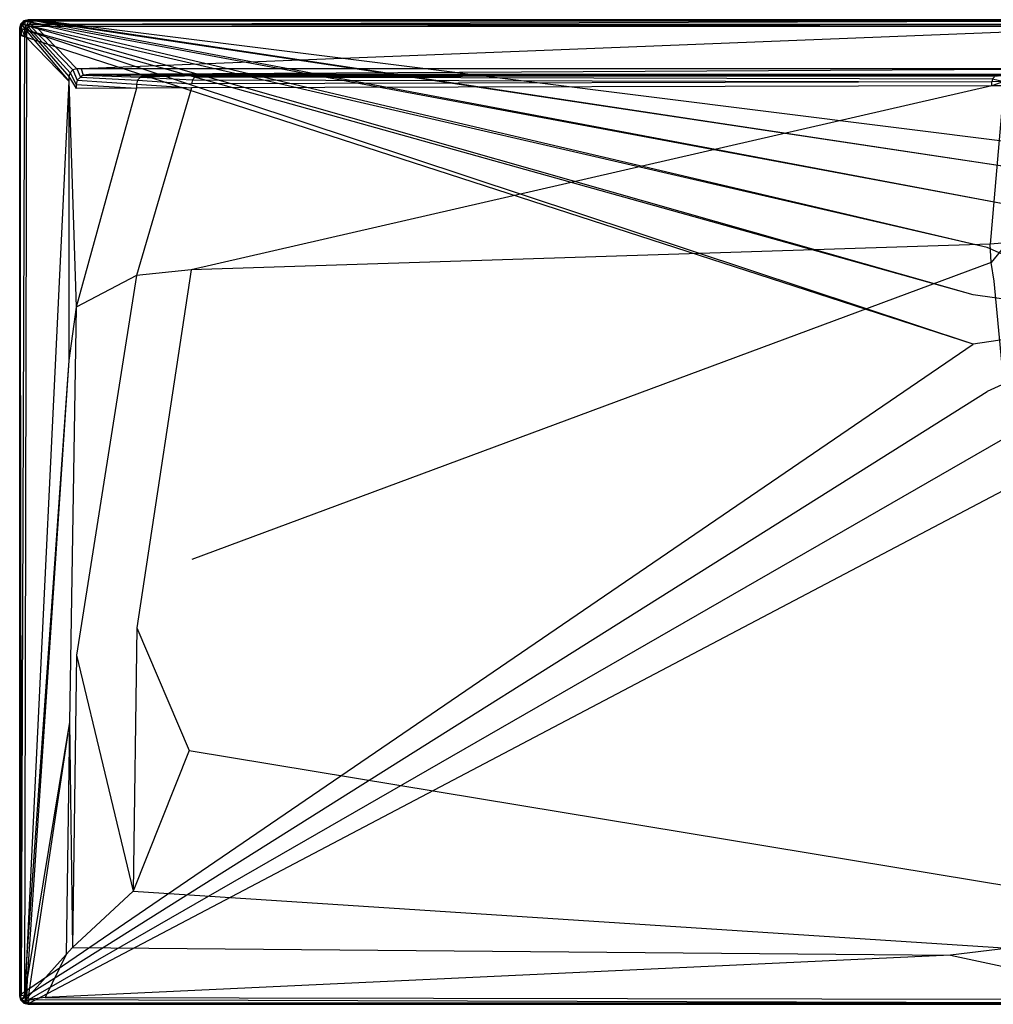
# Model space of a CAD drawing. Extents: x 0 to 1.6, y -0.7 to 0.
# Tile 1 of 8: x 0 to 0.69, y -0.7 to 0. Entities that reach past the tile are written whole.
import ezdxf

# ---------------------------------------------------------------- set-up
doc = ezdxf.new("R2010")
doc.units = 0
doc.layers.add('L1_WANNE_N_UDA1670ARA215V___0__', color=7, linetype='CONTINUOUS')

msp = doc.modelspace()

# ---------------------------------------------------------------- linework, layer by layer
at = {"layer": 'L1_WANNE_N_UDA1670ARA215V___0__', "color": 8}
for points, invisible_edges in [([(0.003007, -0.000804, 0.000751), (0.006014, 0, 0.01035), (0.006014, 0, 0.000751), (0.003007, -0.000804, 0.000751)], 13), ([(0.006014, 0, 0.01035), (0.003007, -0.000804, 0.000751), (0.003007, -0.000804, 0.01035), (0.006014, 0, 0.01035)], 14), ([(0.006014, 0), (0.003554, -0.00104), (0.003007, -0.000804), (0.006014, 0)], 13), ([(0.003007, -0.000804, 0.01035), (0.006014, 0, 0.0115), (0.006014, 0, 0.01035), (0.003007, -0.000804, 0.01035)], 13), ([(0.006014, 0, 0.0115), (0.003007, -0.000804, 0.01035), (0.003007, -0.000804, 0.0115), (0.006014, 0, 0.0115)], 14), ([(0.003564, -0.001766, 0.013975), (0.006014, 0, 0.0115), (0.003007, -0.000804, 0.0115), (0.003564, -0.001766, 0.013975)], 14), ([(0.003007, -0.000804), (0.006014, 0, 0.000751), (0.006014, 0), (0.003007, -0.000804)], 13), ([(0.006014, 0, 0.000751), (0.003007, -0.000804), (0.003007, -0.000804, 0.000751), (0.006014, 0, 0.000751)], 14), ([(0.003554, -0.00104), (0.006014, 0), (0.006603, -0.000196), (0.003554, -0.00104)], 14), ([(0.006151, -0.001037, 0.013975), (0.006014, 0, 0.0115), (0.003564, -0.001766, 0.013975), (0.006151, -0.001037, 0.013975)], 14), ([(0.006014, 0, 0.000751), (0.00977, 0), (0.006014, 0), (0.006014, 0, 0.000751)], 13), ([(0.00977, 0), (0.006014, 0, 0.000751), (0.009747, 0, 0.000751), (0.00977, 0)], 14), ([(0.00977, 0), (0.006603, -0.000196), (0.006014, 0), (0.00977, 0)], 13), ([(0.006014, 0, 0.000751), (0.009454, 0, 0.010344), (0.009747, 0, 0.000751), (0.006014, 0, 0.000751)], 13), ([(0.009454, 0, 0.010344), (0.006014, 0, 0.000751), (0.006014, 0, 0.01035), (0.009454, 0, 0.010344)], 14), ([(0.006014, 0, 0.01035), (0.009419, 0, 0.0115), (0.009454, 0, 0.010344), (0.006014, 0, 0.01035)], 13), ([(0.009419, 0, 0.0115), (0.006014, 0, 0.01035), (0.006014, 0, 0.0115), (0.009419, 0, 0.0115)], 14), ([(0.006151, -0.001037, 0.013975), (0.009419, 0, 0.0115), (0.006014, 0, 0.0115), (0.006151, -0.001037, 0.013975)], 13), ([(0.009419, 0, 0.0115), (0.006151, -0.001037, 0.013975), (0.009554, -0.001037, 0.013975), (0.009419, 0, 0.0115)], 14), ([(0.006603, -0.000196), (0.00977, 0), (0.01041, -0.00017), (0.006603, -0.000196)], 14), ([(0.009554, -0.001037, 0.013975), (0.8, 0, 0.0115), (0.009419, 0, 0.0115), (0.009554, -0.001037, 0.013975)], 13), ([(0.8, 0, 0.0115), (0.009454, 0, 0.010344), (0.009419, 0, 0.0115), (0.8, 0, 0.0115)], 14), ([(0.8, 0, 0.009683), (0.009747, 0, 0.000751), (0.009454, 0, 0.010344), (0.8, 0, 0.009683)], 14), ([(0.009454, 0, 0.010344), (0.8, 0, 0.0115), (0.8, 0, 0.009683), (0.009454, 0, 0.010344)], 13), ([(0.8, 0, 0.0115), (0.009554, -0.001037, 0.013975), (0.8, -0.001025, 0.013975), (0.8, 0, 0.0115)], 14), ([(0.009747, 0, 0.000751), (0.8, 0), (0.00977, 0), (0.009747, 0, 0.000751)], 13), ([(0.8, 0), (0.009747, 0, 0.000751), (0.8, 0, 0.000703), (0.8, 0)], 14), ([(0.009747, 0, 0.000751), (0.8, 0, 0.009683), (0.8, 0, 0.000703), (0.009747, 0, 0.000751)], 13), ([(0.8, 0), (0.01041, -0.00017), (0.00977, 0), (0.8, 0)], 13), ([(0.01041, -0.00017), (0.8, 0), (0.8, -0.000161), (0.01041, -0.00017)], 14), ([(0.000806, -0.002999, 0.01035), (0, -0.005998, 0.000751), (0, -0.005998, 0.01035), (0.000806, -0.002999, 0.01035)], 13), ([(0, -0.005998, 0.000751), (0.000806, -0.002999, 0.01035), (0.000806, -0.002999, 0.000751), (0, -0.005998, 0.000751)], 14), ([(0.000806, -0.002999), (0.0005, -0.006338), (0, -0.005998), (0.000806, -0.002999)], 13), ([(0.000806, -0.002999, 0.0115), (0, -0.005998, 0.01035), (0, -0.005998, 0.0115), (0.000806, -0.002999, 0.0115)], 13), ([(0, -0.005998, 0.01035), (0.000806, -0.002999, 0.0115), (0.000806, -0.002999, 0.01035), (0, -0.005998, 0.01035)], 14), ([(0.000806, -0.002999, 0.0115), (0, -0.005998, 0.0115), (0.00104, -0.006134, 0.013975), (0.000806, -0.002999, 0.0115)], 14), ([(0, -0.005998, 0.000751), (0.000806, -0.002999), (0, -0.005998), (0, -0.005998, 0.000751)], 13), ([(0.000806, -0.002999), (0, -0.005998, 0.000751), (0.000806, -0.002999, 0.000751), (0.000806, -0.002999)], 14), ([(0, -0.010778, 0.000751), (0, -0.005998), (0, -0.010778), (0, -0.010778, 0.000751)], 13), ([(0, -0.005998), (0, -0.010778, 0.000751), (0, -0.005998, 0.000751), (0, -0.005998)], 14), ([(0, -0.005998), (0.0005, -0.011173), (0, -0.010778), (0, -0.005998)], 13), ([(0.0005, -0.011173), (0, -0.005998), (0.0005, -0.006338), (0.0005, -0.011173)], 14), ([(0, -0.005998, 0.01035), (0, -0.010778, 0.000751), (0, -0.010778, 0.01035), (0, -0.005998, 0.01035)], 13), ([(0, -0.010778, 0.000751), (0, -0.005998, 0.01035), (0, -0.005998, 0.000751), (0, -0.010778, 0.000751)], 14), ([(0, -0.010778, 0.0115), (0.00104, -0.006134, 0.013975), (0, -0.005998, 0.0115), (0, -0.010778, 0.0115)], 14), ([(0, -0.010778, 0.0115), (0, -0.005998, 0.01035), (0, -0.010778, 0.01035), (0, -0.010778, 0.0115)], 13), ([(0, -0.005998, 0.01035), (0, -0.010778, 0.0115), (0, -0.005998, 0.0115), (0, -0.005998, 0.01035)], 14), ([(0.00104, -0.006134, 0.013975), (0, -0.010778, 0.0115), (0.00104, -0.010913, 0.013975), (0.00104, -0.006134, 0.013975)], 13), ([(0.0005, -0.006338), (0.000806, -0.002999), (0.001322, -0.003284), (0.0005, -0.006338)], 14), ([(0.001322, -0.003284), (0.677698, -0.195509), (0.0005, -0.006338), (0.001322, -0.003284)], 13), ([(0.0005, -0.006338), (0.677698, -0.230584), (0.0005, -0.011173), (0.0005, -0.006338)], 13), ([(0.677698, -0.230584), (0.0005, -0.006338), (0.677698, -0.195509), (0.677698, -0.230584)], 14), ([(0.000806, -0.002999, 0.01035), (0.003007, -0.000804, 0.000751), (0.000806, -0.002999, 0.000751), (0.000806, -0.002999, 0.01035)], 13), ([(0.003007, -0.000804, 0.000751), (0.000806, -0.002999, 0.01035), (0.003007, -0.000804, 0.01035), (0.003007, -0.000804, 0.000751)], 14), ([(0.003007, -0.000804), (0.001322, -0.003284), (0.000806, -0.002999), (0.003007, -0.000804)], 13), ([(0.000806, -0.002999, 0.0115), (0.003007, -0.000804, 0.01035), (0.000806, -0.002999, 0.01035), (0.000806, -0.002999, 0.0115)], 13), ([(0.003007, -0.000804, 0.01035), (0.000806, -0.002999, 0.0115), (0.003007, -0.000804, 0.0115), (0.003007, -0.000804, 0.01035)], 14), ([(0.001771, -0.003555, 0.013975), (0.003007, -0.000804, 0.0115), (0.000806, -0.002999, 0.0115), (0.001771, -0.003555, 0.013975)], 13), ([(0.000806, -0.002999, 0.000751), (0.003007, -0.000804), (0.000806, -0.002999), (0.000806, -0.002999, 0.000751)], 13), ([(0.003007, -0.000804), (0.000806, -0.002999, 0.000751), (0.003007, -0.000804, 0.000751), (0.003007, -0.000804)], 14), ([(0.000806, -0.002999, 0.0115), (0.00104, -0.006134, 0.013975), (0.001771, -0.003555, 0.013975), (0.000806, -0.002999, 0.0115)], 14), ([(0.003508, -0.006458, 0.015), (0.001771, -0.003555, 0.013975), (0.00104, -0.006134, 0.013975), (0.003508, -0.006458, 0.015)], 13), ([(0.003508, -0.011233, 0.015), (0.00104, -0.006134, 0.013975), (0.00104, -0.010913, 0.013975), (0.003508, -0.011233, 0.015)], 13), ([(0.00104, -0.006134, 0.013975), (0.003508, -0.011233, 0.015), (0.003508, -0.006458, 0.015), (0.00104, -0.006134, 0.013975)], 14), ([(0.001322, -0.003284), (0.003007, -0.000804), (0.003554, -0.00104), (0.001322, -0.003284)], 14), ([(0.003554, -0.00104), (0.687606, -0.161856), (0.001322, -0.003284), (0.003554, -0.00104)], 13), ([(0.677698, -0.195509), (0.001322, -0.003284), (0.687606, -0.161856), (0.677698, -0.195509)], 14), ([(0.003007, -0.000804, 0.0115), (0.001771, -0.003555, 0.013975), (0.003564, -0.001766, 0.013975), (0.003007, -0.000804, 0.0115)], 14), ([(0.003951, -0.00481, 0.015), (0.003564, -0.001766, 0.013975), (0.001771, -0.003555, 0.013975), (0.003951, -0.00481, 0.015)], 13), ([(0.001771, -0.003555, 0.013975), (0.003508, -0.006458, 0.015), (0.003951, -0.00481, 0.015), (0.001771, -0.003555, 0.013975)], 14), ([(0.004931, -0.007995, 0.015), (0.003951, -0.00481, 0.015), (0.003508, -0.006458, 0.015), (0.004931, -0.007995, 0.015)], 13), ([(0.004931, -0.012611, 0.015), (0.003508, -0.006458, 0.015), (0.003508, -0.011233, 0.015), (0.004931, -0.012611, 0.015)], 13), ([(0.003508, -0.006458, 0.015), (0.004931, -0.012611, 0.015), (0.004931, -0.007995, 0.015), (0.003508, -0.006458, 0.015)], 14), ([(0.006603, -0.000196), (0.70662, -0.132349), (0.003554, -0.00104), (0.006603, -0.000196)], 13), ([(0.687606, -0.161856), (0.003554, -0.00104), (0.70662, -0.132349), (0.687606, -0.161856)], 14), ([(0.004823, -0.00394, 0.015), (0.006151, -0.001037, 0.013975), (0.003564, -0.001766, 0.013975), (0.004823, -0.00394, 0.015)], 13), ([(0.003564, -0.001766, 0.013975), (0.003951, -0.00481, 0.015), (0.004823, -0.00394, 0.015), (0.003564, -0.001766, 0.013975)], 14), ([(0.005388, -0.006294, 0.015), (0.004823, -0.00394, 0.015), (0.003951, -0.00481, 0.015), (0.005388, -0.006294, 0.015)], 13), ([(0.003951, -0.00481, 0.015), (0.004931, -0.007995, 0.015), (0.005388, -0.006294, 0.015), (0.003951, -0.00481, 0.015)], 14), ([(0.006151, -0.001037, 0.013975), (0.004823, -0.00394, 0.015), (0.006476, -0.003499, 0.015), (0.006151, -0.001037, 0.013975)], 14), ([(0.006311, -0.005373, 0.015), (0.006476, -0.003499, 0.015), (0.004823, -0.00394, 0.015), (0.006311, -0.005373, 0.015)], 13), ([(0.004823, -0.00394, 0.015), (0.005388, -0.006294, 0.015), (0.006311, -0.005373, 0.015), (0.004823, -0.00394, 0.015)], 14), ([(0.035013, -0.040495, 0.015), (0.005388, -0.006294, 0.015), (0.004931, -0.007995, 0.015), (0.035013, -0.040495, 0.015)], 13), ([(0.035768, -0.037683, 0.015), (0.006311, -0.005373, 0.015), (0.005388, -0.006294, 0.015), (0.035768, -0.037683, 0.015)], 13), ([(0.005388, -0.006294, 0.015), (0.035013, -0.040495, 0.015), (0.035768, -0.037683, 0.015), (0.005388, -0.006294, 0.015)], 14), ([(0.006476, -0.003499, 0.015), (0.009554, -0.001037, 0.013975), (0.006151, -0.001037, 0.013975), (0.006476, -0.003499, 0.015)], 13), ([(0.006476, -0.003499, 0.015), (0.006311, -0.005373, 0.015), (0.008017, -0.004917, 0.015), (0.006476, -0.003499, 0.015)], 14), ([(0.037785, -0.035672, 0.015), (0.008017, -0.004917, 0.015), (0.006311, -0.005373, 0.015), (0.037785, -0.035672, 0.015)], 13), ([(0.006311, -0.005373, 0.015), (0.035768, -0.037683, 0.015), (0.037785, -0.035672, 0.015), (0.006311, -0.005373, 0.015)], 14), ([(0.009554, -0.001037, 0.013975), (0.006476, -0.003499, 0.015), (0.009876, -0.003499, 0.015), (0.009554, -0.001037, 0.013975)], 14), ([(0.008017, -0.004917, 0.015), (0.009876, -0.003499, 0.015), (0.006476, -0.003499, 0.015), (0.008017, -0.004917, 0.015)], 13), ([(0.01041, -0.00017), (0.733199, -0.10938), (0.006603, -0.000196), (0.01041, -0.00017)], 13), ([(0.70662, -0.132349), (0.006603, -0.000196), (0.733199, -0.10938), (0.70662, -0.132349)], 14), ([(0.009876, -0.003499, 0.015), (0.008017, -0.004917, 0.015), (0.011404, -0.004917, 0.015), (0.009876, -0.003499, 0.015)], 14), ([(0.040604, -0.034919, 0.015), (0.011404, -0.004917, 0.015), (0.008017, -0.004917, 0.015), (0.040604, -0.034919, 0.015)], 13), ([(0.008017, -0.004917, 0.015), (0.037785, -0.035672, 0.015), (0.040604, -0.034919, 0.015), (0.008017, -0.004917, 0.015)], 14), ([(0.009876, -0.003499, 0.015), (0.8, -0.001025, 0.013975), (0.009554, -0.001037, 0.013975), (0.009876, -0.003499, 0.015)], 13), ([(0.8, -0.001025, 0.013975), (0.009876, -0.003499, 0.015), (0.8, -0.003499, 0.015), (0.8, -0.001025, 0.013975)], 14), ([(0.011404, -0.004917, 0.015), (0.8, -0.003499, 0.015), (0.009876, -0.003499, 0.015), (0.011404, -0.004917, 0.015)], 13), ([(0.8, -0.000161), (0.765189, -0.09481), (0.01041, -0.00017), (0.8, -0.000161)], 13), ([(0.733199, -0.10938), (0.01041, -0.00017), (0.765189, -0.09481), (0.733199, -0.10938)], 14), ([(0.8, -0.003499, 0.015), (0.011404, -0.004917, 0.015), (0.8, -0.004917, 0.015), (0.8, -0.003499, 0.015)], 14), ([(0.04371, -0.034919, 0.015), (0.8, -0.004917, 0.015), (0.011404, -0.004917, 0.015), (0.04371, -0.034919, 0.015)], 13), ([(0.011404, -0.004917, 0.015), (0.040604, -0.034919, 0.015), (0.04371, -0.034919, 0.015), (0.011404, -0.004917, 0.015)], 14), ([(0.8, -0.004917, 0.015), (0.04371, -0.034919, 0.015), (0.8, -0.034919, 0.015), (0.8, -0.004917, 0.015)], 14), ([(0, -0.694002, 0.000751), (0, -0.010778), (0, -0.694002), (0, -0.694002, 0.000751)], 13), ([(0, -0.010778), (0, -0.694002, 0.000751), (0, -0.010778, 0.000751), (0, -0.010778)], 14), ([(0.0005, -0.011173), (0, -0.694002), (0, -0.010778), (0.0005, -0.011173)], 13), ([(0, -0.010778, 0.01035), (0, -0.694002, 0.000751), (0, -0.694002, 0.01035), (0, -0.010778, 0.01035)], 13), ([(0, -0.694002, 0.000751), (0, -0.010778, 0.01035), (0, -0.010778, 0.000751), (0, -0.694002, 0.000751)], 14), ([(0.00104, -0.693866, 0.013975), (0, -0.010778, 0.0115), (0, -0.694002, 0.0115), (0.00104, -0.693866, 0.013975)], 13), ([(0, -0.010778, 0.0115), (0.00104, -0.693866, 0.013975), (0.00104, -0.010913, 0.013975), (0, -0.010778, 0.0115)], 14), ([(0, -0.010778, 0.0115), (0, -0.694002, 0.01035), (0, -0.694002, 0.0115), (0, -0.010778, 0.0115)], 13), ([(0, -0.694002, 0.01035), (0, -0.010778, 0.0115), (0, -0.010778, 0.01035), (0, -0.694002, 0.01035)], 14), ([(0, -0.694002), (0.0005, -0.011173), (0.000518, -0.693051), (0, -0.694002)], 14), ([(0.677698, -0.230584), (0.000518, -0.693051), (0.0005, -0.011173), (0.677698, -0.230584)], 13), ([(0.00104, -0.693866, 0.013975), (0.003508, -0.011233, 0.015), (0.00104, -0.010913, 0.013975), (0.00104, -0.693866, 0.013975)], 13), ([(0.003508, -0.011233, 0.015), (0.00104, -0.693866, 0.013975), (0.003508, -0.693542, 0.015), (0.003508, -0.011233, 0.015)], 14), ([(0.003508, -0.693542, 0.015), (0.004931, -0.012611, 0.015), (0.003508, -0.011233, 0.015), (0.003508, -0.693542, 0.015)], 13), ([(0.004931, -0.012611, 0.015), (0.003508, -0.693542, 0.015), (0.004931, -0.668877, 0.015), (0.004931, -0.012611, 0.015)], 14), ([(0.035013, -0.043598, 0.015), (0.004931, -0.007995, 0.015), (0.004931, -0.012611, 0.015), (0.035013, -0.043598, 0.015)], 13), ([(0.004931, -0.007995, 0.015), (0.035013, -0.043598, 0.015), (0.035013, -0.040495, 0.015), (0.004931, -0.007995, 0.015)], 14), ([(0.004931, -0.668877, 0.015), (0.035013, -0.043598, 0.015), (0.004931, -0.012611, 0.015), (0.004931, -0.668877, 0.015)], 13), ([(0.0431, -0.04079, 0.015), (0.040604, -0.034919, 0.015), (0.037785, -0.035672, 0.015), (0.0431, -0.04079, 0.015)], 13), ([(0.040604, -0.034919, 0.015), (0.0431, -0.04079, 0.015), (0.045191, -0.03942, 0.015), (0.040604, -0.034919, 0.015)], 14), ([(0.045191, -0.03942, 0.015), (0.04371, -0.034919, 0.015), (0.040604, -0.034919, 0.015), (0.045191, -0.03942, 0.015)], 13), ([(0.049166, -0.038915, 0.015), (0.8, -0.034919, 0.015), (0.04371, -0.034919, 0.015), (0.049166, -0.038915, 0.015)], 13), ([(0.04371, -0.034919, 0.015), (0.045191, -0.03942, 0.015), (0.049166, -0.038915, 0.015), (0.04371, -0.034919, 0.015)], 14), ([(0.8, -0.034919, 0.015), (0.049166, -0.038915, 0.015), (0.8, -0.039018, 0.015), (0.8, -0.034919, 0.015)], 14), ([(0.040094, -0.045984, 0.015), (0.035768, -0.037683, 0.015), (0.035013, -0.040495, 0.015), (0.040094, -0.045984, 0.015)], 13), ([(0.040094, -0.048832, 0.015), (0.035013, -0.040495, 0.015), (0.035013, -0.043598, 0.015), (0.040094, -0.048832, 0.015)], 13), ([(0.035013, -0.040495, 0.015), (0.040094, -0.048832, 0.015), (0.040094, -0.045984, 0.015), (0.035013, -0.040495, 0.015)], 14), ([(0.040899, -0.042985, 0.015), (0.037785, -0.035672, 0.015), (0.035768, -0.037683, 0.015), (0.040899, -0.042985, 0.015)], 13), ([(0.035768, -0.037683, 0.015), (0.040094, -0.045984, 0.015), (0.040899, -0.042985, 0.015), (0.035768, -0.037683, 0.015)], 14), ([(0.037785, -0.035672, 0.015), (0.040899, -0.042985, 0.015), (0.0431, -0.04079, 0.015), (0.037785, -0.035672, 0.015)], 14), ([(0.083721, -0.042918, 0.014864), (0.0431, -0.04079, 0.015), (0.040899, -0.042985, 0.015), (0.083721, -0.042918, 0.014864)], 13), ([(0.085873, -0.040772, 0.014862), (0.045191, -0.03942, 0.015), (0.0431, -0.04079, 0.015), (0.085873, -0.040772, 0.014862)], 13), ([(0.0431, -0.04079, 0.015), (0.083721, -0.042918, 0.014864), (0.085873, -0.040772, 0.014862), (0.0431, -0.04079, 0.015)], 14), ([(0.088813, -0.039986, 0.014861), (0.049166, -0.038915, 0.015), (0.045191, -0.03942, 0.015), (0.088813, -0.039986, 0.014861)], 13), ([(0.045191, -0.03942, 0.015), (0.085873, -0.040772, 0.014862), (0.088813, -0.039986, 0.014861), (0.045191, -0.03942, 0.015)], 14), ([(0.8, -0.039018, 0.015), (0.049166, -0.038915, 0.015), (0.8, -0.039986, 0.014301), (0.8, -0.039018, 0.015)], 14), ([(0.8, -0.039986, 0.014301), (0.049166, -0.038915, 0.015), (0.091722, -0.039619, 0.014861), (0.8, -0.039986, 0.014301)], 14), ([(0.049166, -0.038915, 0.015), (0.088813, -0.039986, 0.014861), (0.091722, -0.039619, 0.014861), (0.049166, -0.038915, 0.015)], 14), ([(0.12278, -0.042753, 0.013049), (0.085873, -0.040772, 0.014862), (0.083721, -0.042918, 0.014864), (0.12278, -0.042753, 0.013049)], 13), ([(0.127586, -0.039986, 0.013113), (0.088813, -0.039986, 0.014861), (0.085873, -0.040772, 0.014862), (0.127586, -0.039986, 0.013113)], 14), ([(0.127586, -0.039986, 0.013113), (0.085873, -0.040772, 0.014862), (0.124811, -0.040727, 0.013045), (0.127586, -0.039986, 0.013113)], 14), ([(0.085873, -0.040772, 0.014862), (0.12278, -0.042753, 0.013049), (0.124811, -0.040727, 0.013045), (0.085873, -0.040772, 0.014862)], 14), ([(0.130126, -0.039685, 0.01323), (0.091722, -0.039619, 0.014861), (0.088813, -0.039986, 0.014861), (0.130126, -0.039685, 0.01323)], 14), ([(0.130126, -0.039685, 0.01323), (0.088813, -0.039986, 0.014861), (0.127586, -0.039986, 0.013113), (0.130126, -0.039685, 0.01323)], 14), ([(0.091722, -0.039619, 0.014861), (0.8, -0.039986, 0.012843), (0.8, -0.039986, 0.014301), (0.091722, -0.039619, 0.014861)], 14), ([(0.091722, -0.039619, 0.014861), (0.130126, -0.039685, 0.01323), (0.8, -0.039986, 0.012843), (0.091722, -0.039619, 0.014861)], 14), ([(0.691376, -0.042037, 0.005174), (0.124811, -0.040727, 0.013045), (0.12278, -0.042753, 0.013049), (0.691376, -0.042037, 0.005174)], 13), ([(0.694938, -0.039986, 0.005528), (0.127586, -0.039986, 0.013113), (0.124811, -0.040727, 0.013045), (0.694938, -0.039986, 0.005528)], 14), ([(0.694938, -0.039986, 0.005528), (0.124811, -0.040727, 0.013045), (0.692882, -0.040536, 0.005156), (0.694938, -0.039986, 0.005528)], 14), ([(0.124811, -0.040727, 0.013045), (0.691376, -0.042037, 0.005174), (0.692882, -0.040536, 0.005156), (0.124811, -0.040727, 0.013045)], 14), ([(0.695877, -0.039972, 0.00671), (0.130126, -0.039685, 0.01323), (0.127586, -0.039986, 0.013113), (0.695877, -0.039972, 0.00671)], 14), ([(0.127586, -0.039986, 0.013113), (0.694938, -0.039986, 0.005528), (0.695877, -0.039972, 0.00671), (0.127586, -0.039986, 0.013113)], 14), ([(0.130126, -0.039685, 0.01323), (0.8, -0.039986, 0.007258), (0.8, -0.039986, 0.012843), (0.130126, -0.039685, 0.01323)], 14), ([(0.130126, -0.039685, 0.01323), (0.695877, -0.039972, 0.00671), (0.8, -0.039986, 0.007258), (0.130126, -0.039685, 0.01323)], 14), ([(0.699858, -0.042001, 0.00478), (0.692882, -0.040536, 0.005156), (0.691376, -0.042037, 0.005174), (0.699858, -0.042001, 0.00478)], 13), ([(0.035013, -0.043598, 0.015), (0.004931, -0.668877, 0.015), (0.035013, -0.242306, 0.015), (0.035013, -0.043598, 0.015)], 14), ([(0.040094, -0.204348, 0.015), (0.035013, -0.043598, 0.015), (0.035013, -0.242306, 0.015), (0.040094, -0.204348, 0.015)], 13), ([(0.035013, -0.043598, 0.015), (0.040094, -0.204348, 0.015), (0.040094, -0.048832, 0.015), (0.035013, -0.043598, 0.015)], 14), ([(0.082933, -0.04585, 0.014865), (0.040899, -0.042985, 0.015), (0.040094, -0.045984, 0.015), (0.082933, -0.04585, 0.014865)], 13), ([(0.040094, -0.045984, 0.015), (0.082933, -0.048702, 0.014867), (0.082933, -0.04585, 0.014865), (0.040094, -0.045984, 0.015)], 14), ([(0.082933, -0.048702, 0.014867), (0.040094, -0.045984, 0.015), (0.040094, -0.048832, 0.015), (0.082933, -0.048702, 0.014867)], 13), ([(0.082933, -0.048702, 0.014867), (0.040094, -0.048832, 0.015), (0.040094, -0.204348, 0.015), (0.082933, -0.048702, 0.014867)], 14), ([(0.082933, -0.048702, 0.014867), (0.040094, -0.204348, 0.015), (0.082933, -0.181936, 0.014968), (0.082933, -0.048702, 0.014867)], 14), ([(0.040899, -0.042985, 0.015), (0.082933, -0.04585, 0.014865), (0.083721, -0.042918, 0.014864), (0.040899, -0.042985, 0.015)], 14), ([(0.122037, -0.04552, 0.013053), (0.083721, -0.042918, 0.014864), (0.082933, -0.04585, 0.014865), (0.122037, -0.04552, 0.013053)], 13), ([(0.082933, -0.04585, 0.014865), (0.122037, -0.048381, 0.013062), (0.122037, -0.04552, 0.013053), (0.082933, -0.04585, 0.014865)], 14), ([(0.122037, -0.048381, 0.013062), (0.082933, -0.04585, 0.014865), (0.082933, -0.048702, 0.014867), (0.122037, -0.048381, 0.013062)], 13), ([(0.122037, -0.048381, 0.013062), (0.082933, -0.048702, 0.014867), (0.082933, -0.181936, 0.014968), (0.122037, -0.048381, 0.013062)], 14), ([(0.122037, -0.048381, 0.013062), (0.082933, -0.181936, 0.014968), (0.121844, -0.177769, 0.0134), (0.122037, -0.048381, 0.013062)], 14), ([(0.083721, -0.042918, 0.014864), (0.122037, -0.04552, 0.013053), (0.12278, -0.042753, 0.013049), (0.083721, -0.042918, 0.014864)], 14), ([(0.690825, -0.046987, 0.005227), (0.122037, -0.048381, 0.013062), (0.121844, -0.177769, 0.0134), (0.690825, -0.046987, 0.005227)], 14), ([(0.690825, -0.046987, 0.005227), (0.121844, -0.177769, 0.0134), (0.689794, -0.159683, 0.006596), (0.690825, -0.046987, 0.005227)], 14), ([(0.690825, -0.044088, 0.00519), (0.12278, -0.042753, 0.013049), (0.122037, -0.04552, 0.013053), (0.690825, -0.044088, 0.00519)], 13), ([(0.690825, -0.044088, 0.00519), (0.122037, -0.04552, 0.013053), (0.122037, -0.048381, 0.013062), (0.690825, -0.044088, 0.00519)], 14), ([(0.690825, -0.046987, 0.005227), (0.690825, -0.044088, 0.00519), (0.122037, -0.048381, 0.013062), (0.690825, -0.046987, 0.005227)], 14), ([(0.12278, -0.042753, 0.013049), (0.690825, -0.044088, 0.00519), (0.691376, -0.042037, 0.005174), (0.12278, -0.042753, 0.013049)], 14), ([(0.699317, -0.046918, 0.004835), (0.690825, -0.046987, 0.005227), (0.689794, -0.159683, 0.006596), (0.699317, -0.046918, 0.004835)], 14), ([(0.699317, -0.046918, 0.004835), (0.689794, -0.159683, 0.006596), (0.698244, -0.158779, 0.006256), (0.699317, -0.046918, 0.004835)], 14), ([(0.699317, -0.044016, 0.004797), (0.691376, -0.042037, 0.005174), (0.690825, -0.044088, 0.00519), (0.699317, -0.044016, 0.004797)], 13), ([(0.690825, -0.046987, 0.005227), (0.699317, -0.044016, 0.004797), (0.690825, -0.044088, 0.00519), (0.690825, -0.046987, 0.005227)], 13), ([(0.699317, -0.044016, 0.004797), (0.690825, -0.046987, 0.005227), (0.699317, -0.046918, 0.004835), (0.699317, -0.044016, 0.004797)], 14), ([(0.691376, -0.042037, 0.005174), (0.699317, -0.044016, 0.004797), (0.699858, -0.042001, 0.00478), (0.691376, -0.042037, 0.005174)], 14), ([(0.8, -0.213047), (0.687606, -0.161856), (0.70662, -0.132349), (0.8, -0.213047)], 14), ([(0.689794, -0.159683, 0.006596), (0.121844, -0.177769, 0.0134), (0.122269, -0.383746, 0.013404), (0.689794, -0.159683, 0.006596)], 14), ([(0.690444, -0.172726, 0.006611), (0.689794, -0.159683, 0.006596), (0.122269, -0.383746, 0.013404), (0.690444, -0.172726, 0.006611)], 14), ([(0.698244, -0.158779, 0.006256), (0.689794, -0.159683, 0.006596), (0.690444, -0.172726, 0.006611), (0.698244, -0.158779, 0.006256)], 14), ([(0.698904, -0.162168, 0.006272), (0.698244, -0.158779, 0.006256), (0.690444, -0.172726, 0.006611), (0.698904, -0.162168, 0.006272)], 14), ([(0.8, -0.213047), (0.677698, -0.195509), (0.687606, -0.161856), (0.8, -0.213047)], 14), ([(0.698904, -0.162168, 0.006272), (0.690444, -0.172726, 0.006611), (0.692482, -0.185797, 0.006629), (0.698904, -0.162168, 0.006272)], 14), ([(0.690444, -0.172726, 0.006611), (0.122269, -0.383746, 0.013404), (0.120501, -0.519649, 0.013408), (0.690444, -0.172726, 0.006611)], 14), ([(0.692482, -0.185797, 0.006629), (0.690444, -0.172726, 0.006611), (0.120501, -0.519649, 0.013408), (0.692482, -0.185797, 0.006629)], 14), ([(0.040455, -0.451864, 0.015), (0.082933, -0.181936, 0.014968), (0.040094, -0.204348, 0.015), (0.040455, -0.451864, 0.015)], 13), ([(0.082933, -0.181936, 0.014968), (0.040455, -0.451864, 0.015), (0.083307, -0.432365, 0.014969), (0.082933, -0.181936, 0.014968)], 14), ([(0.083307, -0.432365, 0.014969), (0.121844, -0.177769, 0.0134), (0.082933, -0.181936, 0.014968), (0.083307, -0.432365, 0.014969)], 13), ([(0.121844, -0.177769, 0.0134), (0.083307, -0.432365, 0.014969), (0.122269, -0.383746, 0.013404), (0.121844, -0.177769, 0.0134)], 14), ([(0.723985, -0.520127, 0.013423), (0.692482, -0.185797, 0.006629), (0.120501, -0.519649, 0.013408), (0.723985, -0.520127, 0.013423)], 14), ([(0.8, -0.213047), (0.677698, -0.230584), (0.677698, -0.195509), (0.8, -0.213047)], 14), ([(0.035386, -0.499505, 0.015), (0.040094, -0.204348, 0.015), (0.035013, -0.242306, 0.015), (0.035386, -0.499505, 0.015)], 13), ([(0.040094, -0.204348, 0.015), (0.035386, -0.499505, 0.015), (0.040455, -0.451864, 0.015), (0.040094, -0.204348, 0.015)], 14), ([(0.8, -0.213047), (0.687606, -0.264238), (0.677698, -0.230584), (0.8, -0.213047)], 14), ([(0.8, -0.213047), (0.70662, -0.293744), (0.687606, -0.264238), (0.8, -0.213047)], 14), ([(0.000518, -0.693051), (0.677698, -0.230584), (0.687606, -0.264238), (0.000518, -0.693051)], 14), ([(0.00537, -0.681853, 0.015), (0.035013, -0.242306, 0.015), (0.004931, -0.668877, 0.015), (0.00537, -0.681853, 0.015)], 13), ([(0.035013, -0.242306, 0.015), (0.00537, -0.681853, 0.015), (0.035386, -0.499505, 0.015), (0.035013, -0.242306, 0.015)], 14), ([(0.687606, -0.264238), (0.001357, -0.696098), (0.000518, -0.693051), (0.687606, -0.264238)], 13), ([(0.001357, -0.696098), (0.687606, -0.264238), (0.70662, -0.293744), (0.001357, -0.696098)], 14), ([(0.70662, -0.293744), (0.003602, -0.698331), (0.001357, -0.696098), (0.70662, -0.293744)], 13), ([(0.003602, -0.698331), (0.70662, -0.293744), (0.733199, -0.316713), (0.003602, -0.698331)], 14), ([(0.733199, -0.316713), (0.006661, -0.699159), (0.003602, -0.698331), (0.733199, -0.316713)], 13), ([(0.006661, -0.699159), (0.733199, -0.316713), (0.765189, -0.331283), (0.006661, -0.699159)], 14), ([(0.765189, -0.331283), (0.8, -0.699168), (0.006661, -0.699159), (0.765189, -0.331283)], 13), ([(0.083307, -0.432365, 0.014969), (0.120501, -0.519649, 0.013408), (0.122269, -0.383746, 0.013404), (0.083307, -0.432365, 0.014969)], 14), ([(0.040455, -0.451864, 0.015), (0.080662, -0.619543, 0.01497), (0.083307, -0.432365, 0.014969), (0.040455, -0.451864, 0.015)], 14), ([(0.120501, -0.519649, 0.013408), (0.083307, -0.432365, 0.014969), (0.080662, -0.619543, 0.01497), (0.120501, -0.519649, 0.013408)], 13), ([(0.035386, -0.499505, 0.015), (0.037515, -0.659552, 0.015), (0.040455, -0.451864, 0.015), (0.035386, -0.499505, 0.015)], 14), ([(0.080662, -0.619543, 0.01497), (0.040455, -0.451864, 0.015), (0.037515, -0.659552, 0.015), (0.080662, -0.619543, 0.01497)], 13), ([(0.006094, -0.69464, 0.015), (0.035386, -0.499505, 0.015), (0.00537, -0.681853, 0.015), (0.006094, -0.69464, 0.015)], 13), ([(0.035386, -0.499505, 0.015), (0.006094, -0.69464, 0.015), (0.032974, -0.664622, 0.015), (0.035386, -0.499505, 0.015)], 14), ([(0.037515, -0.659552, 0.015), (0.035386, -0.499505, 0.015), (0.032974, -0.664622, 0.015), (0.037515, -0.659552, 0.015)], 13), ([(0.728277, -0.62001, 0.014971), (0.120501, -0.519649, 0.013408), (0.080662, -0.619543, 0.01497), (0.728277, -0.62001, 0.014971)], 13), ([(0.120501, -0.519649, 0.013408), (0.728277, -0.62001, 0.014971), (0.723985, -0.520127, 0.013423), (0.120501, -0.519649, 0.013408)], 14), ([(0.702845, -0.660014, 0.015), (0.080662, -0.619543, 0.01497), (0.037515, -0.659552, 0.015), (0.702845, -0.660014, 0.015)], 13), ([(0.080662, -0.619543, 0.01497), (0.702845, -0.660014, 0.015), (0.728277, -0.62001, 0.014971), (0.080662, -0.619543, 0.01497)], 14), ([(0.018035, -0.695083, 0.015), (0.032974, -0.664622, 0.015), (0.006094, -0.69464, 0.015), (0.018035, -0.695083, 0.015)], 13), ([(0.032974, -0.664622, 0.015), (0.018035, -0.695083, 0.015), (0.661556, -0.665081, 0.015), (0.032974, -0.664622, 0.015)], 14), ([(0.661556, -0.665081, 0.015), (0.037515, -0.659552, 0.015), (0.032974, -0.664622, 0.015), (0.661556, -0.665081, 0.015)], 13), ([(0.037515, -0.659552, 0.015), (0.661556, -0.665081, 0.015), (0.702845, -0.660014, 0.015), (0.037515, -0.659552, 0.015)], 14), ([(0.8, -0.665081, 0.015), (0.702845, -0.660014, 0.015), (0.661556, -0.665081, 0.015), (0.8, -0.665081, 0.015)], 13), ([(0.003951, -0.69519, 0.015), (0.004931, -0.668877, 0.015), (0.003508, -0.693542, 0.015), (0.003951, -0.69519, 0.015)], 13), ([(0.004931, -0.668877, 0.015), (0.003951, -0.69519, 0.015), (0.00537, -0.681853, 0.015), (0.004931, -0.668877, 0.015)], 14), ([(0.8, -0.695083, 0.015), (0.661556, -0.665081, 0.015), (0.018035, -0.695083, 0.015), (0.8, -0.695083, 0.015)], 13), ([(0.661556, -0.665081, 0.015), (0.8, -0.695083, 0.015), (0.8, -0.665081, 0.015), (0.661556, -0.665081, 0.015)], 14), ([(0.004823, -0.69606, 0.015), (0.00537, -0.681853, 0.015), (0.003951, -0.69519, 0.015), (0.004823, -0.69606, 0.015)], 13), ([(0.00537, -0.681853, 0.015), (0.004823, -0.69606, 0.015), (0.006094, -0.69464, 0.015), (0.00537, -0.681853, 0.015)], 14), ([(0.000518, -0.693051), (0.000806, -0.697001), (0, -0.694002), (0.000518, -0.693051)], 13), ([(0.00104, -0.693866, 0.013975), (0, -0.694002, 0.0115), (0.001771, -0.696445, 0.013975), (0.00104, -0.693866, 0.013975)], 14), ([(0.000806, -0.697001, 0.000751), (0, -0.694002), (0.000806, -0.697001), (0.000806, -0.697001, 0.000751)], 13), ([(0, -0.694002), (0.000806, -0.697001, 0.000751), (0, -0.694002, 0.000751), (0, -0.694002)], 14), ([(0, -0.694002, 0.01035), (0.000806, -0.697001, 0.000751), (0.000806, -0.697001, 0.01035), (0, -0.694002, 0.01035)], 13), ([(0.000806, -0.697001, 0.000751), (0, -0.694002, 0.01035), (0, -0.694002, 0.000751), (0.000806, -0.697001, 0.000751)], 14), ([(0, -0.694002, 0.0115), (0.000806, -0.697001, 0.0115), (0.001771, -0.696445, 0.013975), (0, -0.694002, 0.0115)], 14), ([(0.000806, -0.697001, 0.0115), (0, -0.694002, 0.01035), (0.000806, -0.697001, 0.01035), (0.000806, -0.697001, 0.0115)], 13), ([(0, -0.694002, 0.01035), (0.000806, -0.697001, 0.0115), (0, -0.694002, 0.0115), (0, -0.694002, 0.01035)], 14), ([(0.000806, -0.697001), (0.000518, -0.693051), (0.001357, -0.696098), (0.000806, -0.697001)], 14), ([(0.001357, -0.696098), (0.003007, -0.699197), (0.000806, -0.697001), (0.001357, -0.696098)], 13), ([(0.000806, -0.697001, 0.0115), (0.003564, -0.698234, 0.013975), (0.001771, -0.696445, 0.013975), (0.000806, -0.697001, 0.0115)], 14), ([(0.003007, -0.699197, 0.000751), (0.000806, -0.697001), (0.003007, -0.699197), (0.003007, -0.699197, 0.000751)], 13), ([(0.000806, -0.697001), (0.003007, -0.699197, 0.000751), (0.000806, -0.697001, 0.000751), (0.000806, -0.697001)], 14), ([(0.003007, -0.699197, 0.000751), (0.000806, -0.697001, 0.01035), (0.000806, -0.697001, 0.000751), (0.003007, -0.699197, 0.000751)], 13), ([(0.000806, -0.697001, 0.01035), (0.003007, -0.699197, 0.000751), (0.003007, -0.699197, 0.01035), (0.000806, -0.697001, 0.01035)], 14), ([(0.003564, -0.698234, 0.013975), (0.000806, -0.697001, 0.0115), (0.003007, -0.699197, 0.0115), (0.003564, -0.698234, 0.013975)], 13), ([(0.003007, -0.699197, 0.0115), (0.000806, -0.697001, 0.01035), (0.003007, -0.699197, 0.01035), (0.003007, -0.699197, 0.0115)], 13), ([(0.000806, -0.697001, 0.01035), (0.003007, -0.699197, 0.0115), (0.000806, -0.697001, 0.0115), (0.000806, -0.697001, 0.01035)], 14), ([(0.001771, -0.696445, 0.013975), (0.003508, -0.693542, 0.015), (0.00104, -0.693866, 0.013975), (0.001771, -0.696445, 0.013975)], 13), ([(0.003007, -0.699197), (0.001357, -0.696098), (0.003602, -0.698331), (0.003007, -0.699197)], 14), ([(0.003508, -0.693542, 0.015), (0.001771, -0.696445, 0.013975), (0.003951, -0.69519, 0.015), (0.003508, -0.693542, 0.015)], 14), ([(0.003564, -0.698234, 0.013975), (0.003951, -0.69519, 0.015), (0.001771, -0.696445, 0.013975), (0.003564, -0.698234, 0.013975)], 13), ([(0.003564, -0.698234, 0.013975), (0.003007, -0.699197, 0.0115), (0.006151, -0.698963, 0.013975), (0.003564, -0.698234, 0.013975)], 14), ([(0.003602, -0.698331), (0.006014, -0.7), (0.003007, -0.699197), (0.003602, -0.698331)], 13), ([(0.006151, -0.698963, 0.013975), (0.003007, -0.699197, 0.0115), (0.006014, -0.7, 0.0115), (0.006151, -0.698963, 0.013975)], 14), ([(0.006014, -0.7), (0.003007, -0.699197, 0.000751), (0.003007, -0.699197), (0.006014, -0.7)], 13), ([(0.003007, -0.699197, 0.000751), (0.006014, -0.7), (0.006014, -0.7, 0.000751), (0.003007, -0.699197, 0.000751)], 14), ([(0.006014, -0.7, 0.01035), (0.003007, -0.699197, 0.000751), (0.006014, -0.7, 0.000751), (0.006014, -0.7, 0.01035)], 13), ([(0.003007, -0.699197, 0.000751), (0.006014, -0.7, 0.01035), (0.003007, -0.699197, 0.01035), (0.003007, -0.699197, 0.000751)], 14), ([(0.006014, -0.7, 0.01035), (0.003007, -0.699197, 0.0115), (0.003007, -0.699197, 0.01035), (0.006014, -0.7, 0.01035)], 13), ([(0.003007, -0.699197, 0.0115), (0.006014, -0.7, 0.01035), (0.006014, -0.7, 0.0115), (0.003007, -0.699197, 0.0115)], 14), ([(0.003951, -0.69519, 0.015), (0.003564, -0.698234, 0.013975), (0.004823, -0.69606, 0.015), (0.003951, -0.69519, 0.015)], 14), ([(0.006151, -0.698963, 0.013975), (0.004823, -0.69606, 0.015), (0.003564, -0.698234, 0.013975), (0.006151, -0.698963, 0.013975)], 13), ([(0.006014, -0.7), (0.003602, -0.698331), (0.006661, -0.699159), (0.006014, -0.7)], 14), ([(0.006476, -0.696501, 0.015), (0.006094, -0.69464, 0.015), (0.004823, -0.69606, 0.015), (0.006476, -0.696501, 0.015)], 13), ([(0.004823, -0.69606, 0.015), (0.006151, -0.698963, 0.013975), (0.006476, -0.696501, 0.015), (0.004823, -0.69606, 0.015)], 14), ([(0.006014, -0.7, 0.0115), (0.8, -0.698975, 0.013975), (0.006151, -0.698963, 0.013975), (0.006014, -0.7, 0.0115)], 14), ([(0.8, -0.698975, 0.013975), (0.006014, -0.7, 0.0115), (0.8, -0.7, 0.0115), (0.8, -0.698975, 0.013975)], 13), ([(0.006661, -0.699159), (0.8, -0.7), (0.006014, -0.7), (0.006661, -0.699159)], 13), ([(0.8, -0.7, 0.000751), (0.006014, -0.7), (0.8, -0.7), (0.8, -0.7, 0.000751)], 13), ([(0.006014, -0.7), (0.8, -0.7, 0.000751), (0.006014, -0.7, 0.000751), (0.006014, -0.7)], 14), ([(0.8, -0.7, 0.0115), (0.006014, -0.7, 0.01035), (0.8, -0.7, 0.01035), (0.8, -0.7, 0.0115)], 13), ([(0.006014, -0.7, 0.01035), (0.8, -0.7, 0.0115), (0.006014, -0.7, 0.0115), (0.006014, -0.7, 0.01035)], 14), ([(0.8, -0.7, 0.01035), (0.006014, -0.7, 0.000751), (0.8, -0.7, 0.000751), (0.8, -0.7, 0.01035)], 13), ([(0.006014, -0.7, 0.000751), (0.8, -0.7, 0.01035), (0.006014, -0.7, 0.01035), (0.006014, -0.7, 0.000751)], 14), ([(0.006094, -0.69464, 0.015), (0.006476, -0.696501, 0.015), (0.018035, -0.695083, 0.015), (0.006094, -0.69464, 0.015)], 14), ([(0.8, -0.698975, 0.013975), (0.006476, -0.696501, 0.015), (0.006151, -0.698963, 0.013975), (0.8, -0.698975, 0.013975)], 13), ([(0.8, -0.696501, 0.015), (0.018035, -0.695083, 0.015), (0.006476, -0.696501, 0.015), (0.8, -0.696501, 0.015)], 13), ([(0.006476, -0.696501, 0.015), (0.8, -0.698975, 0.013975), (0.8, -0.696501, 0.015), (0.006476, -0.696501, 0.015)], 14), ([(0.8, -0.7), (0.006661, -0.699159), (0.8, -0.699168), (0.8, -0.7)], 14), ([(0.018035, -0.695083, 0.015), (0.8, -0.696501, 0.015), (0.8, -0.695083, 0.015), (0.018035, -0.695083, 0.015)], 14)]:
    msp.add_3dface(points, dxfattribs=dict(at, invisible_edges=invisible_edges))

doc.saveas('drawing.dxf')
